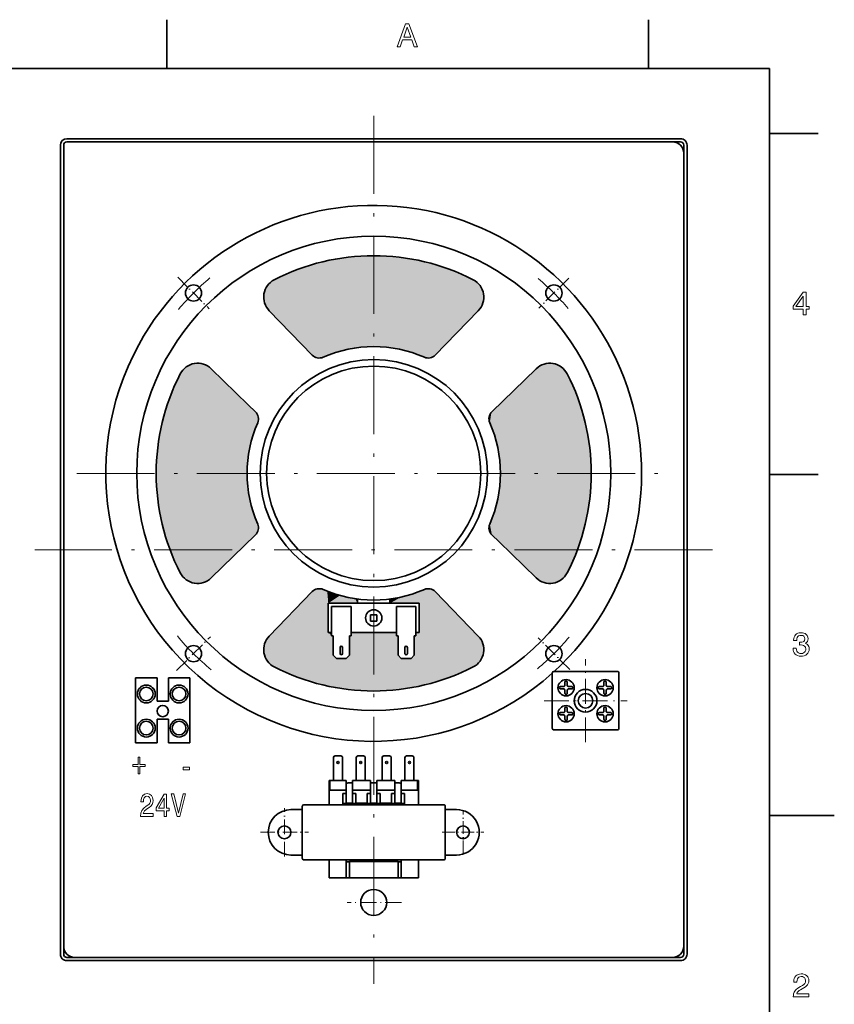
# Model space of a CAD drawing. Extents: x 0 to 354, y 0 to 250.
# Tile 9 of 9: x 229 to 354, y 96 to 248. Entities that reach past the tile are written whole.
import ezdxf

# ---------------------------------------------------------------- set-up
doc = ezdxf.new("R2010")
doc.units = 0
doc.linetypes.add('DASHDOT', pattern=[18.5, 12, -3, 0.5, -3])

msp = doc.modelspace()

# ---------------------------------------------------------------- linework, layer by layer
at = {"color": 7, "lineweight": 35, "ltscale": 0.1875}
for p, q in [((251.199997, 240), (251.199997, 247.5)), ((325.399994, 240), (325.399994, 247.5)), ((344, 230), (351.5, 230)), ((344, 177.5), (351.5, 177.5)), ((286.816376, 117.928024), (279.316376, 117.928024)), ((286.816376, 115.428024), (279.316376, 115.428024))]:
    msp.add_line(p, q, dxfattribs=at)
at = {"color": 7, "lineweight": 35}
for p, q in [((344, 240), (10, 240)), ((344, 10), (344, 240)), ((330.316345, 229.178024), (235.81636, 229.178024)), ((234.81636, 103.678024), (234.81636, 228.178024)), ((235.31636, 228.178024), (235.31636, 103.678024)), ((235.81636, 228.678024), (330.316376, 228.678024)), ((330.816376, 103.678024), (330.816376, 228.178024)), ((331.316376, 228.178024), (331.316376, 103.678024)), ((293.109253, 126.678024), (273.023468, 126.678024)), ((293.109253, 118.178024), (273.023468, 118.178024)), ((235.81636, 103.178024), (330.316376, 103.178024)), ((235.81636, 102.678024), (330.316376, 102.678024))]:
    msp.add_line(p, q, dxfattribs=at)
at = {"color": 7, "linetype": 'DASHDOT', "lineweight": 13}
for p, q in [((283.066345, 232.7229), (283.066376, 99.133148)), ((237.3246, 177.678024), (328.808136, 177.678024)), ((335.242493, 165.928024), (230.890228, 165.928024))]:
    msp.add_line(p, q, dxfattribs=at)
at = {"color": 7, "linetype": 'DASHDOT', "lineweight": 13, "ltscale": 0.171468}
msp.add_line((252.887497, 207.856903), (257.737335, 203.007034), dxfattribs=at)
at = {"color": 7, "linetype": 'DASHDOT', "lineweight": 13, "ltscale": 0.163421}
msp.add_line((313.131439, 207.743088), (308.509186, 203.12085), dxfattribs=at)
at = {"color": 7, "lineweight": 35, "ltscale": 0.237962}
for p, q in [((273.594604, 195.881973), (266.964478, 202.711517)), ((264.862427, 168.206253), (258.032867, 161.576141))]:
    msp.add_line(p, q, dxfattribs=at)
at = {"color": 7, "lineweight": 35, "ltscale": 0.237961}
for p, q in [((292.538147, 195.881973), (299.168243, 202.711517)), ((301.270325, 187.149796), (308.099854, 193.779907)), ((273.594604, 159.474075), (266.964478, 152.644547)), ((292.538147, 159.474075), (299.168243, 152.644547))]:
    msp.add_line(p, q, dxfattribs=at)
at = {"color": 7, "lineweight": 35, "ltscale": 0.19913}
for p, q in [((263.747955, 188.231735), (258.032867, 193.779907)), ((302.384796, 167.124329), (308.099854, 161.576141))]:
    msp.add_line(p, q, dxfattribs=at)
at = {"color": 7, "lineweight": 35, "ltscale": 0.038832}
msp.add_line((264.862427, 187.149796), (263.747955, 188.231735), dxfattribs=at)
at = {"color": 7, "lineweight": 35, "ltscale": 0.038831}
msp.add_line((301.270325, 168.206253), (302.384796, 167.124329), dxfattribs=at)
at = {"color": 7, "lineweight": 35, "ltscale": 0.35}
msp.add_line((290.066376, 157.678024), (276.066376, 157.678024), dxfattribs=at)
at = {"color": 7, "lineweight": 35, "ltscale": 0.1125}
for p, q in [((276.066376, 153.178024), (276.066376, 157.678024)), ((290.066376, 157.678024), (290.066376, 153.178024)), ((276.566376, 157.178024), (276.566376, 152.678024)), ((279.566376, 152.678024), (279.566376, 157.178024)), ((286.566376, 152.678024), (286.566376, 157.178024)), ((289.566376, 157.178024), (289.566376, 152.678024))]:
    msp.add_line(p, q, dxfattribs=at)
at = {"color": 7, "lineweight": 35, "ltscale": 0.016523}
for p, q in [((280.566376, 157.678024), (280.566376, 158.338943)), ((285.566376, 158.338943), (285.566376, 157.678024))]:
    msp.add_line(p, q, dxfattribs=at)
at = {"color": 7, "lineweight": 35, "ltscale": 0.075}
for p, q in [((276.566376, 157.178024), (279.566376, 157.178024)), ((289.566376, 157.178024), (286.566376, 157.178024)), ((276.816376, 152.678024), (276.816376, 149.678024)), ((279.316376, 149.678024), (279.316376, 152.678024)), ((286.816376, 149.678024), (286.816376, 152.678024)), ((289.316376, 152.678024), (289.316376, 149.678024))]:
    msp.add_line(p, q, dxfattribs=at)
at = {"color": 7, "lineweight": 35, "ltscale": 0.025}
for p, q in [((283.566376, 155.928024), (282.566376, 155.928024)), ((282.566376, 154.928024), (282.566376, 155.928024)), ((282.566376, 154.928024), (283.566376, 154.928024)), ((283.566376, 155.928024), (283.566376, 154.928024)), ((282.566376, 130.056961), (283.566376, 130.056961)), ((279.816376, 126.928024), (278.816376, 126.928024)), ((283.566376, 126.928024), (282.566376, 126.928024)), ((287.316376, 126.928024), (286.316376, 126.928024))]:
    msp.add_line(p, q, dxfattribs=at)
at = {"color": 7, "lineweight": 35, "ltscale": 0.0125}
for p, q in [((276.066376, 153.178024), (276.566376, 153.178024)), ((289.566376, 153.178024), (290.066376, 153.178024)), ((278.816376, 128.928024), (278.816376, 128.428024)), ((279.816376, 128.928024), (279.816376, 128.428024)), ((282.566376, 128.928024), (282.566376, 128.428024)), ((283.566376, 128.928024), (283.566376, 128.428024)), ((286.316376, 128.928024), (286.316376, 128.428024)), ((287.316376, 128.928024), (287.316376, 128.428024)), ((278.316376, 128.428024), (278.816376, 128.428024)), ((279.816376, 128.428024), (280.316376, 128.428024)), ((282.066376, 128.428024), (282.566376, 128.428024)), ((283.566376, 128.428024), (284.066376, 128.428024)), ((285.816376, 128.428024), (286.316376, 128.428024)), ((287.316376, 128.428024), (287.816376, 128.428024)), ((278.816376, 117.89782), (279.316376, 117.89782)), ((286.816376, 117.89782), (287.316376, 117.89782)), ((278.816376, 115.428024), (279.316376, 115.428024)), ((286.816376, 115.428024), (287.316376, 115.428024))]:
    msp.add_line(p, q, dxfattribs=at)
at = {"color": 7, "lineweight": 35, "ltscale": 0.175}
msp.add_line((279.566376, 153.178024), (286.566376, 153.178024), dxfattribs=at)
at = {"color": 7, "linetype": 'DASHDOT', "lineweight": 13, "ltscale": 0.184632}
msp.add_line((252.701324, 147.313004), (257.923523, 152.535172), dxfattribs=at)
at = {"color": 7, "lineweight": 35, "ltscale": 0.00625}
for p, q in [((276.816376, 152.678024), (276.566376, 152.678024)), ((279.316376, 152.678024), (279.566376, 152.678024)), ((286.816376, 152.678024), (286.566376, 152.678024)), ((289.316376, 152.678024), (289.566376, 152.678024)), ((271.816376, 125.928024), (272.066376, 125.928024)), ((294.066376, 125.928024), (294.316376, 125.928024)), ((272.066376, 118.928024), (271.816376, 118.928024)), ((294.316376, 118.928024), (294.066376, 118.928024))]:
    msp.add_line(p, q, dxfattribs=at)
at = {"color": 7, "linetype": 'DASHDOT', "lineweight": 13, "ltscale": 0.172321}
msp.add_line((313.257294, 147.487106), (308.383331, 152.361069), dxfattribs=at)
at = {"color": 7, "lineweight": 35, "ltscale": 0.023697}
for p, q in [((277.887909, 149.933426), (277.887909, 150.881317)), ((278.260315, 150.881317), (278.260315, 149.933426)), ((287.872406, 150.881317), (287.872406, 149.933426)), ((288.244812, 149.933426), (288.244812, 150.881317))]:
    msp.add_line(p, q, dxfattribs=at)
at = {"color": 7, "lineweight": 35, "ltscale": 0.017678}
for p, q in [((277.316376, 149.178024), (276.816376, 149.678024)), ((278.816376, 149.178024), (279.316376, 149.678024)), ((287.316376, 149.178024), (286.816376, 149.678024)), ((288.816376, 149.178024), (289.316376, 149.678024))]:
    msp.add_line(p, q, dxfattribs=at)
at = {"color": 7, "lineweight": 35, "ltscale": 0.0375}
for p, q in [((278.816376, 149.178024), (277.316376, 149.178024)), ((287.316376, 149.178024), (288.816376, 149.178024)), ((276.316376, 130.428024), (276.316376, 128.928024)), ((278.816376, 128.928024), (278.816376, 130.428024)), ((279.816376, 130.428024), (279.816376, 128.928024)), ((282.566376, 130.428024), (282.566376, 128.928024)), ((283.566376, 130.428024), (283.566376, 128.928024)), ((286.316376, 130.428024), (286.316376, 128.928024)), ((287.316376, 128.928024), (287.316376, 130.428024)), ((289.816376, 128.928024), (289.816376, 130.428024)), ((278.816376, 128.428024), (278.816376, 126.928024)), ((279.816376, 128.428024), (279.816376, 126.928024)), ((280.316376, 128.428024), (280.316376, 126.928024)), ((282.066376, 128.428024), (282.066376, 126.928024)), ((282.566376, 128.428024), (282.566376, 126.928024)), ((283.566376, 128.428024), (283.566376, 126.928024)), ((284.066376, 128.428024), (284.066376, 126.928024)), ((285.816376, 128.428024), (285.816376, 126.928024)), ((286.316376, 128.428024), (286.316376, 126.928024)), ((287.316376, 128.428024), (287.316376, 126.928024)), ((271.816376, 125.928024), (270.316376, 125.928024)), ((294.316376, 125.928024), (295.816376, 125.928024)), ((270.316376, 118.928024), (271.816376, 118.928024)), ((295.816376, 118.928024), (294.316376, 118.928024))]:
    msp.add_line(p, q, dxfattribs=at)
at = {"color": 7, "linetype": 'DASHDOT', "lineweight": 13, "ltscale": 0.319646}
for p, q in [((315.691376, 136.28511), (315.691376, 149.070953)), ((309.298431, 142.678024), (322.08429, 142.678024))]:
    msp.add_line(p, q, dxfattribs=at)
at = {"color": 7, "lineweight": 35, "ltscale": 0.24375}
for p, q in [((310.816376, 147.178024), (320.566376, 147.178024)), ((310.816376, 138.178024), (320.566376, 138.178024))]:
    msp.add_line(p, q, dxfattribs=at)
at = {"color": 7, "lineweight": 35, "ltscale": 0.0825}
for p, q in [((246.393539, 146.220123), (249.693542, 146.220123)), ((251.443542, 146.220123), (254.743546, 146.220123)), ((249.693542, 136.220123), (246.393539, 136.220123)), ((254.743546, 136.220123), (251.443542, 136.220123))]:
    msp.add_line(p, q, dxfattribs=at)
at = {"color": 7, "lineweight": 35, "ltscale": 0.25}
for p, q in [((246.393539, 146.220123), (246.393539, 136.220123)), ((254.743546, 136.220123), (254.743546, 146.220123)), ((344, 125), (354, 125))]:
    msp.add_line(p, q, dxfattribs=at)
at = {"color": 7, "lineweight": 35, "ltscale": 0.090625}
for p, q in [((249.693542, 146.220123), (249.693542, 142.595123)), ((251.443542, 146.220123), (251.443542, 142.595123)), ((249.693542, 139.845123), (249.693542, 136.220123)), ((251.443542, 139.845123), (251.443542, 136.220123))]:
    msp.add_line(p, q, dxfattribs=at)
at = {"color": 7, "lineweight": 35, "ltscale": 0.2125}
for p, q in [((310.566376, 146.928024), (310.566376, 138.428024)), ((320.816376, 138.428024), (320.816376, 146.928024))]:
    msp.add_line(p, q, dxfattribs=at)
at = {"color": 7, "lineweight": 35, "ltscale": 0.013869}
for p, q in [((312.50882, 144.982635), (312.50882, 145.537415)), ((312.873901, 145.537415), (312.873901, 144.982635)), ((318.50882, 145.537415), (318.50882, 144.982635)), ((318.873901, 144.982635), (318.873901, 145.537415)), ((312.995972, 144.860565), (313.550751, 144.860565)), ((313.550751, 144.495483), (312.995972, 144.495483)), ((318.386749, 144.860565), (317.83197, 144.860565)), ((317.83197, 144.495483), (318.386749, 144.495483)), ((312.50882, 140.373413), (312.50882, 139.818634)), ((312.873901, 139.818634), (312.873901, 140.373413)), ((313.550751, 140.860565), (312.995972, 140.860565)), ((312.995972, 140.495483), (313.550751, 140.495483)), ((317.83197, 140.860565), (318.386749, 140.860565)), ((318.386749, 140.495483), (317.83197, 140.495483)), ((318.50882, 139.818634), (318.50882, 140.373413)), ((318.873901, 140.373413), (318.873901, 139.818634))]:
    msp.add_line(p, q, dxfattribs=at)
at = {"color": 7, "lineweight": 35, "ltscale": 0.013482}
for p, q in [((311.847473, 144.860565), (312.386749, 144.860565)), ((312.386749, 144.495483), (311.847473, 144.495483)), ((312.50882, 143.834122), (312.50882, 144.373413)), ((312.873901, 144.373413), (312.873901, 143.834122)), ((318.50882, 144.373413), (318.50882, 143.834122)), ((318.873901, 143.834122), (318.873901, 144.373413)), ((312.50882, 141.521927), (312.50882, 140.982635)), ((312.873901, 140.982635), (312.873901, 141.521927)), ((318.50882, 140.982635), (318.50882, 141.521927)), ((318.873901, 141.521927), (318.873901, 140.982635)), ((312.386749, 140.860565), (311.847473, 140.860565)), ((311.847473, 140.495483), (312.386749, 140.495483))]:
    msp.add_line(p, q, dxfattribs=at)
at = {"color": 7, "lineweight": 35, "ltscale": 0.013483}
for p, q in [((319.535278, 144.860565), (318.995972, 144.860565)), ((318.995972, 144.495483), (319.535278, 144.495483)), ((318.995972, 140.860565), (319.535278, 140.860565)), ((319.535278, 140.495483), (318.995972, 140.495483))]:
    msp.add_line(p, q, dxfattribs=at)
at = {"color": 7, "lineweight": 35, "ltscale": 0.04375}
for p, q in [((249.693542, 142.595123), (251.443542, 142.595123)), ((249.693542, 139.845123), (251.443542, 139.845123)), ((282.066376, 126.928024), (280.316376, 126.928024)), ((285.816376, 126.928024), (284.066376, 126.928024))]:
    msp.add_line(p, q, dxfattribs=at)
at = {"color": 7, "lineweight": 35, "ltscale": 0.0875}
for p, q in [((276.86908, 130.428024), (276.86908, 133.928024)), ((278.269073, 130.428024), (278.269073, 133.928024)), ((280.366364, 130.428024), (280.366364, 133.928024)), ((281.766357, 130.428024), (281.766357, 133.928024)), ((284.366364, 130.428024), (284.366364, 133.928024)), ((285.766357, 130.428024), (285.766357, 133.928024)), ((287.866364, 130.428024), (287.866364, 133.928024)), ((289.266357, 130.428024), (289.266357, 133.928024))]:
    msp.add_line(p, q, dxfattribs=at)
at = {"color": 7, "lineweight": 35, "ltscale": 0.0225}
for p, q in [((278.019073, 134.178024), (277.11908, 134.178024)), ((280.616364, 134.178024), (281.516357, 134.178024)), ((285.516357, 134.178024), (284.616364, 134.178024)), ((288.116364, 134.178024), (289.016357, 134.178024))]:
    msp.add_line(p, q, dxfattribs=at)
at = {"color": 7, "lineweight": 35, "ltscale": 0.003125}
for p, q in [((276.191376, 130.428024), (276.316376, 130.428024)), ((289.816376, 130.428024), (289.941376, 130.428024))]:
    msp.add_line(p, q, dxfattribs=at)
at = {"color": 7, "lineweight": 35, "ltscale": 0.09375}
for p, q in [((276.191376, 130.428024), (276.191376, 126.678024)), ((289.941376, 126.678024), (289.941376, 130.428024))]:
    msp.add_line(p, q, dxfattribs=at)
at = {"color": 7, "lineweight": 35, "ltscale": 0.0625}
for p, q in [((276.316376, 130.428024), (278.816376, 130.428024)), ((287.316376, 130.428024), (289.816376, 130.428024)), ((278.816376, 128.928024), (276.316376, 128.928024)), ((289.816376, 128.928024), (287.316376, 128.928024))]:
    msp.add_line(p, q, dxfattribs=at)
at = {"color": 7, "lineweight": 35, "ltscale": 0.06875}
for p, q in [((279.816376, 130.428024), (282.566376, 130.428024)), ((283.566376, 130.428024), (286.316376, 130.428024)), ((282.566376, 128.928024), (279.816376, 128.928024)), ((286.316376, 128.928024), (283.566376, 128.928024)), ((276.191376, 118.178024), (276.191376, 115.428024)), ((289.941376, 115.428024), (289.941376, 118.178024))]:
    msp.add_line(p, q, dxfattribs=at)
at = {"color": 7, "lineweight": 35, "ltscale": 0.009375}
for p, q in [((279.441376, 130.056961), (279.816376, 130.056961)), ((286.316376, 130.056961), (286.691376, 130.056961))]:
    msp.add_line(p, q, dxfattribs=at)
at = {"color": 7, "lineweight": 35, "ltscale": 0.03875}
for p, q in [((278.316376, 128.428024), (278.316376, 126.878021)), ((287.816376, 126.878021), (287.816376, 128.428024))]:
    msp.add_line(p, q, dxfattribs=at)
at = {"color": 7, "linetype": 'DASHDOT', "lineweight": 13, "ltscale": 0.185296}
for p, q in [((269.316376, 118.722107), (269.316376, 126.133942)), ((265.610443, 122.428024), (273.022278, 122.428024))]:
    msp.add_line(p, q, dxfattribs=at)
at = {"color": 7, "lineweight": 35, "ltscale": 0.2}
for p, q in [((272.066376, 118.428024), (272.066376, 126.428024)), ((294.066376, 126.428024), (294.066376, 118.428024))]:
    msp.add_line(p, q, dxfattribs=at)
at = {"color": 7, "lineweight": 35, "ltscale": 0.006035}
for p, q in [((272.316376, 126.678024), (272.55777, 126.678024)), ((272.316376, 118.178024), (272.55777, 118.178024))]:
    msp.add_line(p, q, dxfattribs=at)
at = {"color": 7, "lineweight": 35, "ltscale": 0.043965}
msp.add_line((272.55777, 126.678024), (274.316376, 126.678024), dxfattribs=at)
at = {"color": 7, "lineweight": 35, "ltscale": 0.010607}
for p, q in [((272.55777, 126.678024), (272.982056, 126.678024)), ((293.150665, 126.678024), (293.574951, 126.678024)), ((272.982056, 118.178024), (272.55777, 118.178024)), ((293.574951, 118.178024), (293.150665, 118.178024))]:
    msp.add_line(p, q, dxfattribs=at)
at = {"color": 7, "lineweight": 35, "ltscale": 0.001035}
for p, q in [((272.982056, 126.678024), (273.023468, 126.678024)), ((293.109253, 126.678024), (293.150665, 126.678024)), ((272.982056, 118.178024), (273.023468, 118.178024)), ((293.109253, 118.178024), (293.150665, 118.178024))]:
    msp.add_line(p, q, dxfattribs=at)
at = {"color": 7, "lineweight": 35, "ltscale": 0.2375}
msp.add_line((278.316376, 126.878021), (287.816376, 126.878021), dxfattribs=at)
at = {"color": 7, "lineweight": 35, "ltscale": 0.005}
for p, q in [((278.316376, 126.878021), (278.316376, 126.678024)), ((287.816376, 126.678024), (287.816376, 126.878021))]:
    msp.add_line(p, q, dxfattribs=at)
at = {"color": 7, "lineweight": 35, "ltscale": 0.043964}
msp.add_line((293.574951, 126.678024), (291.816376, 126.678024), dxfattribs=at)
at = {"color": 7, "lineweight": 35, "ltscale": 0.006036}
for p, q in [((293.574951, 126.678024), (293.816376, 126.678024)), ((293.574951, 118.178024), (293.816376, 118.178024))]:
    msp.add_line(p, q, dxfattribs=at)
at = {"color": 7, "linetype": 'DASHDOT', "lineweight": 13, "ltscale": 0.159518}
for p, q in [((296.816376, 119.237656), (296.816376, 125.618393)), ((293.626007, 122.428024), (300.006744, 122.428024))]:
    msp.add_line(p, q, dxfattribs=at)
at = {"color": 7, "lineweight": 35, "ltscale": 0.007005}
for p, q in [((278.816376, 117.89782), (278.816376, 118.178024)), ((287.316376, 118.178024), (287.316376, 117.89782))]:
    msp.add_line(p, q, dxfattribs=at)
at = {"color": 7, "lineweight": 35, "ltscale": 0.061745}
for p, q in [((278.816376, 115.428024), (278.816376, 117.89782)), ((279.316376, 117.89782), (279.316376, 115.428024)), ((286.816376, 115.428024), (286.816376, 117.89782)), ((287.316376, 117.89782), (287.316376, 115.428024))]:
    msp.add_line(p, q, dxfattribs=at)
at = {"color": 7, "lineweight": 35, "ltscale": 0.000755}
for p, q in [((279.316376, 117.928024), (279.316376, 117.89782)), ((286.816376, 117.89782), (286.816376, 117.928024))]:
    msp.add_line(p, q, dxfattribs=at)
at = {"color": 7, "lineweight": 35, "ltscale": 0.065625}
for p, q in [((278.816376, 115.428024), (276.191376, 115.428024)), ((289.941376, 115.428024), (287.316376, 115.428024))]:
    msp.add_line(p, q, dxfattribs=at)
at = {"color": 7, "linetype": 'DASHDOT', "lineweight": 13, "ltscale": 0.209892}
msp.add_line((287.364044, 111.639389), (278.968353, 111.639389), dxfattribs=at)
at = {"color": 7, "lineweight": 13}
for points in [[(286.688141, 243.342102), (287.964966, 246.842102), (288.485687, 246.842102), (289.782349, 243.342102), (289.303619, 243.342102), (288.929535, 244.407318), (287.515594, 244.407318), (287.142273, 243.342102)], [(287.67807, 244.81311), (288.772614, 244.81311), (288.224152, 246.34436)], [(349.214233, 202.092102), (349.214233, 202.954422), (347.641785, 202.954422), (347.641785, 203.402222), (349.203949, 205.541382), (349.670776, 205.541382), (349.670776, 203.360214), (350.127289, 203.360214), (350.127289, 202.954422), (349.670776, 202.954422), (349.670776, 202.092102)], [(348.074524, 203.360214), (349.214233, 203.360214), (349.214233, 204.947739)], [(347.641785, 150.758774), (348.149017, 150.758774), (348.174438, 150.520294), (348.24115, 150.320557), (348.349152, 150.159576), (348.494934, 150.04158), (348.674988, 149.970779), (348.889282, 149.947174), (349.099884, 149.967789), (349.278351, 150.029602), (349.424683, 150.132629), (349.533203, 150.271683), (349.598328, 150.441559), (349.620026, 150.642258), (349.571381, 150.90451), (349.425446, 151.101563), (349.278168, 151.192917), (349.095764, 151.247742), (348.878204, 151.266022), (348.775146, 151.263641), (348.63327, 151.2565), (348.63327, 151.675781), (348.733551, 151.673004), (348.82193, 151.671814), (349.022247, 151.686295), (349.184753, 151.729752), (349.309357, 151.802185), (349.428223, 151.966949), (349.467865, 152.200455), (349.429413, 152.429504), (349.314117, 152.598328), (349.126648, 152.702362), (348.871857, 152.73703), (348.672638, 152.715546), (348.508331, 152.651077), (348.378876, 152.54364), (348.285522, 152.394638), (348.229523, 152.205475), (348.210846, 151.976166), (347.73053, 151.976166), (347.73053, 152.011032), (347.749329, 152.256653), (347.805725, 152.475983), (347.899719, 152.668991), (348.031311, 152.835709), (348.194763, 152.970078), (348.384308, 153.06604), (348.599976, 153.123627), (348.841736, 153.142822), (349.096405, 153.127563), (349.32074, 153.081802), (349.514709, 153.005508), (349.678284, 152.898712), (349.843201, 152.714478), (349.942139, 152.487274), (349.975098, 152.217102), (349.946289, 151.985764), (349.859802, 151.791092), (349.717041, 151.635849), (349.519379, 151.522812), (349.702545, 151.440735), (349.853668, 151.332947), (349.972717, 151.199432), (350.058594, 151.041809), (350.110107, 150.861633), (350.127289, 150.658905), (350.105408, 150.418564), (350.039795, 150.203171), (349.93045, 150.012756), (349.777374, 149.847305), (349.588013, 149.71347), (349.369873, 149.617859), (349.122955, 149.560501), (348.84729, 149.541382), (348.586151, 149.561508), (348.352814, 149.621918), (348.147278, 149.72261), (347.969513, 149.863556), (347.826111, 150.038055), (347.723694, 150.239334), (347.662262, 150.467422), (347.641785, 150.722305)], [(246.781937, 133.981354), (246.781937, 132.886978), (245.983093, 132.886978), (245.983093, 132.538986), (246.781937, 132.538986), (246.781937, 131.444611), (247.064362, 131.444611), (247.064362, 132.538986), (247.859177, 132.538986), (247.859177, 132.886978), (247.064362, 132.886978), (247.064362, 133.981354)], [(253.72142, 132.069962), (254.697784, 132.069962), (254.697784, 132.468384), (253.72142, 132.468384)], [(247.153107, 124.868233), (249.077606, 124.868233), (249.077606, 125.301949), (247.556564, 125.301949), (247.641296, 125.538979), (247.786545, 125.735664), (248.234375, 126.093735), (248.472427, 126.245033), (248.738708, 126.461891), (248.928329, 126.71405), (249.037262, 127.011604), (249.077606, 127.349503), (249.009018, 127.773132), (248.819397, 128.105988), (248.5289, 128.317795), (248.153687, 128.393448), (247.766373, 128.307709), (247.471848, 128.070679), (247.282227, 127.692444), (247.217667, 127.193161), (247.217667, 127.122559), (247.584808, 127.122559), (247.584808, 127.162903), (247.621124, 127.505844), (247.730057, 127.758003), (247.903549, 127.919388), (248.133514, 127.974861), (248.367523, 127.924431), (248.541016, 127.798347), (248.653976, 127.601662), (248.694321, 127.354546), (248.666077, 127.122559), (248.589417, 126.925873), (248.460312, 126.754402), (248.282791, 126.603104), (248.044754, 126.441719), (247.649368, 126.129036), (247.370987, 125.796188), (247.205566, 125.392731), (247.153107, 124.883362)], [(250.788269, 124.868233), (251.151382, 124.868233), (251.151382, 125.735664), (251.550812, 125.735664), (251.550812, 126.139122), (251.151382, 126.139122), (251.151382, 128.292587), (250.784241, 128.292587), (249.557724, 126.179474), (249.557724, 125.735664), (250.788269, 125.735664)], [(249.896622, 126.139122), (250.788269, 127.707573), (250.788269, 126.139122)], [(253.697205, 128.373276), (252.995193, 125.392731), (252.272995, 128.373276), (251.889709, 128.373276), (252.793457, 124.868233), (253.196915, 124.868233), (254.08049, 128.373276)], [(347.677429, 97.092102), (347.677429, 97.107956), (347.692596, 97.361382), (347.738068, 97.59301), (347.813873, 97.802841), (347.919983, 97.990883), (348.032654, 98.132339), (348.176636, 98.273285), (348.351959, 98.413734), (348.558594, 98.553673), (348.796539, 98.6931), (349.079498, 98.855576), (349.300232, 99.011116), (349.452026, 99.184494), (349.539978, 99.382439), (349.569305, 99.611687), (349.523926, 99.865211), (349.387817, 100.064644), (349.253174, 100.160416), (349.091217, 100.217873), (348.901978, 100.23703), (348.714386, 100.212723), (348.555359, 100.139809), (348.424835, 100.01828), (348.327972, 99.854218), (348.269836, 99.653694), (348.250458, 99.416718), (348.250458, 99.37471), (347.743225, 99.37471), (347.743225, 99.446838), (347.763, 99.708313), (347.822296, 99.941101), (347.921112, 100.145218), (348.059448, 100.320648), (348.231659, 100.461601), (348.431976, 100.562279), (348.660431, 100.622688), (348.917023, 100.64283), (349.164154, 100.624847), (349.386414, 100.5709), (349.583832, 100.480995), (349.756348, 100.355125), (349.896454, 100.200027), (349.996521, 100.022438), (350.056549, 99.822365), (350.076569, 99.5998), (350.055389, 99.36837), (349.991852, 99.157021), (349.885956, 98.965744), (349.736633, 98.79261), (349.542847, 98.635681), (349.304596, 98.494957), (349.023224, 98.344368), (348.779602, 98.202232), (348.586609, 98.069611), (348.444244, 97.946495), (348.298523, 97.758263), (348.212433, 97.548622), (350.076569, 97.548622), (350.076569, 97.092102)]]:
    msp.add_lwpolyline(points, close=True, dxfattribs=at)
at = {"color": 7, "lineweight": 35}
for centre, radius in [((283.066376, 177.678024), 36.5), ((255.312424, 205.431961), 1.25), ((310.820313, 205.431961), 1.25), ((283.066376, 177.678024), 17.5), ((283.066376, 177.678024), 16.5), ((283.066376, 155.428024), 1.25), ((255.312424, 149.924088), 1.25), ((310.820313, 149.924088), 1.25), ((312.691376, 144.678024), 1.25), ((318.691376, 144.678024), 1.25), ((248.043533, 143.720123), 1.375), ((248.043533, 143.720123), 1.05), ((253.093536, 143.720123), 1.375), ((253.093536, 143.720123), 1.05), ((315.691376, 142.678024), 1.75), ((315.691376, 142.678024), 1.125), ((250.568542, 141.095123), 0.875), ((312.691376, 140.678024), 1.25), ((318.691376, 140.678024), 1.25), ((248.043533, 138.470123), 1.375), ((248.043533, 138.470123), 1.05), ((253.093536, 138.470123), 1.375), ((253.093536, 138.470123), 1.05), ((277.568848, 133.178024), 0.163038), ((281.066376, 133.178024), 0.163038), ((285.066376, 133.178024), 0.163038), ((288.566376, 133.178024), 0.163038), ((269.316376, 122.428024), 1), ((296.816376, 122.428024), 1), ((283.062927, 111.639389), 2)]:
    msp.add_circle(centre, radius, dxfattribs=at)
for centre, radius, start, end in [((235.81636, 228.178024), 1, 90.000003, 179.999995), ((330.316376, 228.178024), 1, 0, 90.000003), ((235.81636, 228.178024), 0.5, 90.000003, 179.999995), ((329.109253, 226.970917), 1.707107, 0, 89.679332), ((330.316376, 228.178024), 0.5, 0, 90.000003), ((283.066376, 177.678024), 41.25, 312.320181, 151.352115), ((283.066376, 177.678024), 33.5, 62.783352, 117.216647), ((269.117004, 204.801178), 3, 117.216647, 224.151116), ((297.015717, 204.801178), 3, 315.848879, 62.783352), ((283.066376, 177.678024), 41.25, 151.352115, 311.810386), ((283.066376, 177.678024), 19.5, 66.435181, 113.564818), ((274.670837, 196.926804), 1.5, 224.151116, 293.564819), ((291.461884, 196.926804), 1.5, 246.435182, 315.848879), ((255.943207, 191.627396), 3, 45.848881, 152.783354), ((310.189514, 191.627396), 3, 27.216646, 134.151117), ((283.066376, 177.678024), 33.5, 152.783354, 207.216646), ((283.066376, 177.678024), 33.5, 332.783352, 27.216646), ((263.817596, 186.073532), 1.5, 336.43518, 45.848881), ((302.315155, 186.073532), 1.5, 134.151117, 203.564817), ((283.066376, 177.678024), 19.5, 156.435183, 203.564817), ((283.066376, 177.678024), 19.5, 336.43518, 23.56482), ((263.817596, 169.282516), 1.5, 314.151119, 23.56482), ((302.315155, 169.282516), 1.5, 156.435183, 225.848883), ((255.943207, 163.728668), 3, 207.216646, 314.151119), ((310.189514, 163.728668), 3, 225.848883, 332.783354), ((274.670837, 158.429245), 1.5, 66.435181, 135.848884), ((283.066376, 177.678024), 19.5, 246.435182, 293.564819), ((291.461884, 158.429245), 1.5, 44.151121, 113.564818), ((269.117004, 150.554886), 3, 135.848884, 242.783353), ((297.015717, 150.554886), 3, 297.216648, 44.151121), ((278.074097, 150.881317), 0.186197, 0, 179.999995), ((288.058624, 150.881317), 0.186197, 0, 179.999995), ((278.074097, 149.933426), 0.186197, 179.999995, 0), ((288.058624, 149.933426), 0.186197, 179.999995, 0), ((283.066376, 177.678024), 33.5, 242.783353, 297.216648), ((310.816376, 146.928024), 0.25, 90.000003, 179.999995), ((320.566376, 146.928024), 0.25, 0, 90.000003), ((312.691376, 145.537415), 0.182544, 0, 179.999995), ((318.691376, 145.537415), 0.182544, 0, 179.999995), ((311.847473, 144.678024), 0.182544, 90.000003, 269.999997), ((312.691376, 144.678024), 0.355117, 120.933185, 149.066816), ((312.691376, 144.678024), 0.355117, 210.933184, 239.066815), ((312.691376, 144.678024), 0.355117, 30.933186, 59.066813), ((312.691376, 144.678024), 0.355117, 300.933187, 329.066814), ((313.550751, 144.678024), 0.182544, 269.999997, 90.000003), ((317.83197, 144.678024), 0.182544, 90.000003, 269.999997), ((318.691376, 144.678024), 0.355117, 120.933185, 149.066816), ((318.691376, 144.678024), 0.355117, 210.933184, 239.066815), ((318.691376, 144.678024), 0.355117, 30.933186, 59.066813), ((318.691376, 144.678024), 0.355117, 300.933187, 329.066814), ((319.535278, 144.678024), 0.182544, 269.999997, 90.000003), ((312.691376, 143.834122), 0.182544, 179.999995, 0), ((318.691376, 143.834122), 0.182544, 179.999995, 0), ((312.691376, 140.678024), 0.355117, 120.933185, 149.066816), ((312.691376, 141.521927), 0.182544, 0, 179.999995), ((312.691376, 140.678024), 0.355117, 30.933186, 59.066813), ((318.691376, 140.678024), 0.355117, 120.933185, 149.066816), ((318.691376, 141.521927), 0.182544, 0, 179.999995), ((318.691376, 140.678024), 0.355117, 30.933186, 59.066813), ((311.847473, 140.678024), 0.182544, 90.000003, 269.999997), ((312.691376, 140.678024), 0.355117, 210.933184, 239.066815), ((312.691376, 139.818634), 0.182544, 179.999995, 0), ((312.691376, 140.678024), 0.355117, 300.933187, 329.066814), ((313.550751, 140.678024), 0.182544, 269.999997, 90.000003), ((317.83197, 140.678024), 0.182544, 90.000003, 269.999997), ((318.691376, 140.678024), 0.355117, 210.933184, 239.066815), ((318.691376, 139.818634), 0.182544, 179.999995, 0), ((318.691376, 140.678024), 0.355117, 300.933187, 329.066814), ((319.535278, 140.678024), 0.182544, 269.999997, 90.000003), ((310.816376, 138.428024), 0.25, 179.999995, 269.999997), ((320.566376, 138.428024), 0.25, 269.999997, 0), ((277.11908, 133.928024), 0.25, 90.000003, 179.999995), ((278.019073, 133.928024), 0.25, 0, 90.000003), ((280.616364, 133.928024), 0.25, 90.000003, 179.999995), ((281.516357, 133.928024), 0.25, 0, 90.000003), ((284.616364, 133.928024), 0.25, 90.000003, 179.999995), ((285.516357, 133.928024), 0.25, 0, 90.000003), ((288.116364, 133.928024), 0.25, 90.000003, 179.999995), ((289.016357, 133.928024), 0.25, 0, 90.000003), ((279.441376, 127.056953), 3, 90.000003, 102.024701), ((286.691376, 127.056953), 3, 77.975304, 90.000003), ((270.316376, 122.428024), 3.5, 90.000003, 269.999997), ((272.316376, 126.428024), 0.25, 90.000003, 179.999995), ((293.816376, 126.428024), 0.25, 0, 90.000003), ((295.816376, 122.428024), 3.5, 269.999997, 90.000003), ((272.316376, 118.428024), 0.25, 179.999995, 269.999997), ((293.816376, 118.428024), 0.25, 269.999997, 0), ((237.023468, 104.885132), 1.707107, 180.318009, 269.999997), ((329.109253, 104.885132), 1.707107, 269.999997, 0), ((235.81636, 103.678024), 1, 179.999995, 269.999997), ((235.81636, 103.678024), 0.5, 179.999995, 269.999997), ((330.316376, 103.678024), 1, 269.999997, 0), ((330.316376, 103.678024), 0.5, 269.999997, 0)]:
    msp.add_arc(centre, radius, start, end, dxfattribs=at)
at = {"color": 7, "linetype": 'DASHDOT', "lineweight": 13}
for start, end in [(129.993922, 140.006078), (40.228865, 49.771141), (219.609614, 230.390385), (309.969059, 320.030939)]:
    msp.add_arc((283.066376, 177.678024), 39.25, start, end, dxfattribs=at)
at = {"color": 252, "lineweight": 5}
for points in [[(276.110931, 210.448013), (277.146271, 196.25766), (277.720062, 210.748657), (278.108856, 196.537323)], [(277.720062, 210.748657), (279.084564, 196.767166), (279.341919, 210.970337), (280.07077, 196.946564)], [(277.720062, 210.748657), (278.108856, 196.537323), (279.084564, 196.767166)], [(279.341919, 210.970337), (280.07077, 196.946564), (280.972687, 211.112534), (281.06488, 197.075043)], [(282.608429, 211.174896), (280.972687, 211.112534), (283.066376, 197.178024), (282.064301, 197.152267)], [(280.972687, 211.112534), (281.06488, 197.075043), (282.064301, 197.152267)], [(282.608429, 211.174896), (283.066376, 197.178024), (284.2453, 211.157272), (284.06842, 197.152267)], [(285.067841, 197.075043), (284.2453, 211.157272), (284.06842, 197.152267)], [(285.067841, 197.075043), (286.061951, 196.946564), (284.2453, 211.157272), (285.879333, 211.059708)], [(287.048187, 196.767166), (288.023865, 196.537323), (285.879333, 211.059708), (287.506653, 210.882446)], [(287.048187, 196.767166), (285.879333, 211.059708), (286.061951, 196.946564)], [(289.933411, 195.928879), (289.123383, 210.6259), (288.98645, 196.25766), (287.506653, 210.882446)], [(288.98645, 196.25766), (287.506653, 210.882446), (288.023865, 196.537323)], [(266.964478, 202.711517), (273.594604, 195.881973), (271.398438, 209.080414), (272.94635, 209.612885)], [(272.94635, 209.612885), (274.380981, 195.455078), (274.518463, 210.069122), (274.493134, 195.437363)], [(272.94635, 209.612885), (273.594604, 195.881973), (273.764526, 195.731567), (273.676727, 195.803558)], [(272.94635, 209.612885), (273.764526, 195.731567), (273.955231, 195.608521), (273.857544, 195.666428)], [(272.94635, 209.612885), (273.955231, 195.608521), (274.162292, 195.51564), (274.056976, 195.558167)], [(272.94635, 209.612885), (274.162292, 195.51564), (274.380981, 195.455078), (274.270477, 195.481216)], [(274.518463, 210.069122), (274.493134, 195.437363), (274.719879, 195.427597), (274.606323, 195.428192)], [(274.518463, 210.069122), (275.164795, 195.510468), (276.110931, 210.448013), (275.270538, 195.551895)], [(274.518463, 210.069122), (274.719879, 195.427597), (274.945496, 195.452164), (274.83316, 195.435608)], [(274.518463, 210.069122), (274.945496, 195.452164), (275.164795, 195.510468), (275.056244, 195.477158)], [(275.270538, 195.551895), (276.199341, 195.928879), (276.110931, 210.448013), (277.146271, 196.25766)], [(290.862183, 195.551895), (290.725616, 210.29068), (289.933411, 195.928879), (289.123383, 210.6259)], [(290.725616, 210.29068), (290.862183, 195.551895), (291.076477, 195.477158), (290.967926, 195.510468)], [(290.725616, 210.29068), (291.076477, 195.477158), (291.299591, 195.435608), (291.187256, 195.452164)], [(290.725616, 210.29068), (291.299591, 195.435608), (291.526398, 195.428192), (291.412842, 195.427597)], [(290.725616, 210.29068), (291.526398, 195.428192), (291.75174, 195.455078), (291.639587, 195.437363)], [(290.725616, 210.29068), (291.75174, 195.455078), (291.970428, 195.51564), (291.862244, 195.481216)], [(290.725616, 210.29068), (291.970428, 195.51564), (292.177521, 195.608521), (292.075745, 195.558167)], [(290.725616, 210.29068), (292.177521, 195.608521), (292.309601, 209.877594), (292.275177, 195.666428)], [(292.309601, 209.877594), (292.275177, 195.666428), (292.456024, 195.803558), (292.368195, 195.731567)], [(292.309601, 209.877594), (292.456024, 195.803558), (293.87149, 209.387634), (292.538147, 195.881973)], [(292.538147, 195.881973), (296.914246, 208.1819), (293.87149, 209.387634), (295.407593, 208.821945)], [(266.964478, 202.711517), (271.398438, 209.080414), (267.744934, 207.469025), (269.878387, 208.472946)], [(292.538147, 195.881973), (298.688965, 207.291214), (296.914246, 208.1819), (298.387787, 207.469025)], [(266.539703, 203.265747), (266.502502, 206.272354), (266.37851, 203.576141), (266.34903, 205.958069)], [(266.735901, 202.976227), (266.691467, 206.566635), (266.539703, 203.265747), (266.502502, 206.272354)], [(266.964478, 202.711517), (266.913422, 206.836929), (266.735901, 202.976227), (266.691467, 206.566635)], [(267.443756, 207.291214), (267.165344, 207.079544), (266.964478, 202.711517), (266.913422, 206.836929)], [(266.964478, 202.711517), (267.744934, 207.469025), (267.443756, 207.291214)], [(292.538147, 195.881973), (299.168243, 202.711517), (298.688965, 207.291214), (298.967407, 207.079544)], [(298.967407, 207.079544), (299.168243, 202.711517), (299.219299, 206.836929), (299.39682, 202.976227)], [(299.219299, 206.836929), (299.39682, 202.976227), (299.441254, 206.566635), (299.593018, 203.265747)], [(299.441254, 206.566635), (299.593018, 203.265747), (299.630249, 206.272354), (299.754211, 203.576141)], [(299.630249, 206.272354), (299.754211, 203.576141), (299.783691, 205.958069), (299.878174, 203.903183)], [(266.169495, 204.242416), (266.156555, 205.286819), (266.124481, 204.589249), (266.120148, 204.93898)], [(266.254547, 203.903183), (266.233215, 205.628067), (266.169495, 204.242416), (266.156555, 205.286819)], [(266.37851, 203.576141), (266.34903, 205.958069), (266.254547, 203.903183), (266.233215, 205.628067)], [(299.783691, 205.958069), (299.878174, 203.903183), (299.899536, 205.628067), (299.963226, 204.242416)], [(299.899536, 205.628067), (299.963226, 204.242416), (299.976166, 205.286819), (300.00824, 204.589249)], [(299.976166, 205.286819), (300.00824, 204.589249), (300.012573, 204.93898)], [(254.472046, 161.114151), (254.17775, 194.052917), (254.17775, 161.303146), (253.907455, 193.830963)], [(254.786316, 160.960709), (254.472046, 194.241898), (254.472046, 161.114151), (254.17775, 194.052917)], [(255.116333, 160.844864), (254.786316, 194.395355), (254.786316, 160.960709), (254.472046, 194.241898)], [(255.457565, 160.768234), (255.116333, 194.511185), (255.116333, 160.844864), (254.786316, 194.395355)], [(255.80542, 160.731827), (255.457565, 194.58783), (255.457565, 160.768234), (255.116333, 194.511185)], [(256.155121, 160.73616), (255.80542, 194.624222), (255.80542, 160.731827), (255.457565, 194.58783)], [(256.501953, 160.781158), (256.155121, 194.619904), (256.155121, 160.73616), (255.80542, 194.624222)], [(256.841217, 160.866211), (256.501953, 194.574905), (256.501953, 160.781158), (256.155121, 194.619904)], [(257.168243, 160.990173), (256.841217, 194.489838), (256.841217, 160.866211), (256.501953, 194.574905)], [(257.478638, 161.151367), (257.168243, 194.365875), (257.168243, 160.990173), (256.841217, 194.489838)], [(257.768158, 161.347565), (257.478638, 194.204697), (257.478638, 161.151367), (257.168243, 194.365875)], [(258.032867, 161.576141), (257.768158, 194.008484), (257.768158, 161.347565), (257.478638, 194.204697)], [(263.566376, 177.678024), (258.032867, 193.779907), (258.032867, 161.576141), (257.768158, 194.008484)], [(308.654083, 161.151367), (308.364563, 194.008484), (308.364563, 161.347565), (308.099854, 193.779907)], [(308.964478, 160.990173), (308.654083, 194.204697), (308.654083, 161.151367), (308.364563, 194.008484)], [(309.291504, 160.866211), (308.964478, 194.365875), (308.964478, 160.990173), (308.654083, 194.204697)], [(309.630768, 160.781158), (309.291504, 194.489838), (309.291504, 160.866211), (308.964478, 194.365875)], [(309.9776, 160.73616), (309.630768, 194.574905), (309.630768, 160.781158), (309.291504, 194.489838)], [(310.327301, 160.731827), (309.9776, 194.619904), (309.9776, 160.73616), (309.630768, 194.574905)], [(310.675171, 160.768234), (310.327301, 194.624222), (310.327301, 160.731827), (309.9776, 194.619904)], [(311.016388, 160.844864), (310.675171, 194.58783), (310.675171, 160.768234), (310.327301, 194.624222)], [(311.346405, 160.960709), (311.016388, 194.511185), (311.016388, 160.844864), (310.675171, 194.58783)], [(311.660675, 161.114151), (311.346405, 194.395355), (311.346405, 160.960709), (311.016388, 194.511185)], [(311.954987, 161.303146), (311.660675, 194.241898), (311.660675, 161.114151), (311.346405, 194.395355)], [(312.225281, 161.525101), (311.954987, 194.052917), (311.954987, 161.303146), (311.660675, 194.241898)], [(312.467896, 161.776993), (312.225281, 193.830963), (312.225281, 161.525101), (311.954987, 194.052917)], [(253.453171, 162.05542), (253.27536, 192.999466), (253.27536, 162.356598), (252.562485, 191.525894)], [(253.664841, 161.776993), (253.453186, 193.300629), (253.453171, 162.05542), (253.27536, 192.999466)], [(253.907455, 161.525101), (253.664841, 193.579056), (253.664841, 161.776993), (253.453186, 193.300629)], [(254.17775, 161.303146), (253.907455, 193.830963), (253.907455, 161.525101), (253.664841, 193.579056)], [(263.566376, 177.678024), (263.592133, 178.680084), (258.032867, 193.779907), (263.669342, 179.679504)], [(258.032867, 193.779907), (263.669342, 179.679504), (263.747955, 188.231735), (263.797821, 180.67363)], [(301.270325, 187.149796), (302.3349, 180.67363), (308.099854, 193.779907), (308.099854, 161.576141)], [(308.364563, 161.347565), (308.099854, 193.779907), (308.099854, 161.576141)], [(312.679535, 162.05542), (312.467896, 193.579056), (312.467896, 161.776993), (312.225281, 193.830963)], [(312.857361, 162.356598), (312.679535, 193.300629), (312.679535, 162.05542), (312.467896, 193.579056)], [(313.570251, 163.830154), (312.857361, 192.999466), (312.857361, 162.356598), (312.679535, 193.300629)], [(314.210297, 165.336792), (313.861298, 190.866013), (313.570251, 163.830154), (312.857361, 192.999466)], [(253.27536, 162.356598), (252.562485, 191.525894), (252.271439, 164.490051), (251.92244, 190.019257)], [(252.271439, 164.490051), (251.92244, 190.019257), (251.663986, 166.010101), (251.35675, 188.48317)], [(314.77597, 166.872894), (314.46875, 189.345947), (314.210297, 165.336792), (313.861298, 190.866013)], [(251.663986, 166.010101), (251.35675, 188.48317), (251.1315, 167.558029), (250.866791, 186.921265)], [(263.747955, 188.231735), (263.797821, 180.67363), (263.977234, 181.659836)], [(263.747955, 188.231735), (263.977234, 181.659836), (264.486725, 183.598114), (264.207062, 182.635529)], [(263.747955, 188.231735), (264.486725, 183.598114), (264.862427, 187.149796), (264.815491, 184.545059)], [(315.26593, 168.434784), (315.001221, 187.798019), (314.77597, 166.872894), (314.46875, 189.345947)], [(251.1315, 167.558029), (250.866791, 186.921265), (250.675262, 169.130112), (250.453705, 185.337296)], [(264.815491, 184.545059), (265.012817, 186.979858), (264.862427, 187.149796), (264.940826, 187.067673)], [(264.815491, 184.545059), (265.135864, 186.789169), (265.012817, 186.979858), (265.077942, 186.886841)], [(264.815491, 184.545059), (265.192505, 185.473862), (265.135864, 186.789169), (265.186218, 186.687393)], [(265.233917, 185.57959), (265.228729, 186.582108), (265.192505, 185.473862), (265.186218, 186.687393)], [(265.267242, 185.688141), (265.263184, 186.473907), (265.233917, 185.57959), (265.228729, 186.582108)], [(265.292236, 185.798904), (265.289307, 186.363403), (265.267242, 185.688141), (265.263184, 186.473907)], [(300.898804, 185.57959), (300.869568, 186.473907), (300.865509, 185.688141), (300.843414, 186.363403)], [(300.940216, 185.473862), (300.903992, 186.582108), (300.898804, 185.57959), (300.869568, 186.473907)], [(300.996857, 186.789169), (300.946503, 186.687393), (300.940216, 185.473862), (300.903992, 186.582108)], [(300.940216, 185.473862), (301.31723, 184.545059), (301.191895, 187.067673), (301.270325, 187.149796)], [(300.940216, 185.473862), (301.191895, 187.067673), (301.054779, 186.886841), (301.119904, 186.979858)], [(300.940216, 185.473862), (301.054779, 186.886841), (300.996857, 186.789169)], [(301.270325, 187.149796), (301.31723, 184.545059), (301.925659, 182.635529), (301.645996, 183.598114)], [(301.270325, 187.149796), (301.925659, 182.635529), (302.3349, 180.67363), (302.155487, 181.659836)], [(315.679016, 170.018753), (315.457458, 186.225937), (315.26593, 168.434784), (315.001221, 187.798019)], [(250.675262, 169.130112), (250.453705, 185.337296), (250.296371, 170.72261), (250.118484, 183.735031)], [(265.308777, 185.91124), (265.307037, 186.251236), (265.292236, 185.798904), (265.289307, 186.363403)], [(265.316772, 186.024506), (265.316193, 186.138062), (265.308777, 185.91124), (265.307037, 186.251236)], [(300.823944, 185.91124), (300.816528, 186.138062), (300.815948, 186.024506)], [(300.840485, 185.798904), (300.825714, 186.251236), (300.823944, 185.91124), (300.816528, 186.138062)], [(300.865509, 185.688141), (300.843414, 186.363403), (300.840485, 185.798904), (300.825714, 186.251236)], [(316.014252, 171.621017), (315.836365, 184.633438), (315.679016, 170.018753), (315.457458, 186.225937)], [(250.296371, 170.72261), (250.118484, 183.735031), (249.995728, 172.331711), (249.861938, 182.118317)], [(316.270782, 173.237732), (316.136993, 183.024338), (316.014252, 171.621017), (315.836365, 184.633438)], [(249.995728, 172.331711), (249.861938, 182.118317), (249.774048, 173.953583), (249.684677, 180.490997)], [(316.448059, 174.865067), (316.358673, 181.402466), (316.270782, 173.237732), (316.136993, 183.024338)], [(249.774048, 173.953583), (249.684677, 180.490997), (249.631851, 175.584335), (249.587112, 178.856949)], [(308.099854, 161.576141), (302.3349, 180.67363), (302.540588, 178.680084), (302.463379, 179.679504)], [(316.545624, 176.4991), (316.500885, 179.771713), (316.448059, 174.865067), (316.358673, 181.402466)], [(249.631851, 175.584335), (249.587112, 178.856949), (249.569489, 177.220108)], [(316.500885, 179.771713), (316.545624, 176.4991), (316.563232, 178.135956)], [(258.032867, 161.576141), (263.669342, 175.676544), (263.566376, 177.678024), (263.592133, 176.675964)], [(302.384796, 167.124329), (308.099854, 161.576141), (302.540588, 176.675964), (302.566376, 177.678024)], [(308.099854, 161.576141), (302.540588, 178.680084), (302.566376, 177.678024)], [(302.384796, 167.124329), (302.540588, 176.675964), (302.3349, 174.682419), (302.463379, 175.676544)], [(258.032867, 161.576141), (263.977234, 173.696213), (263.669342, 175.676544), (263.797821, 174.682419)], [(301.270325, 168.206253), (302.384796, 167.124329), (302.155487, 173.696213), (302.3349, 174.682419)], [(258.032867, 161.576141), (264.486725, 171.757935), (263.977234, 173.696213), (264.207062, 172.72052)], [(301.270325, 168.206253), (302.155487, 173.696213), (301.645996, 171.757935), (301.925659, 172.72052)], [(258.032867, 161.576141), (264.862427, 168.206253), (264.486725, 171.757935), (264.815491, 170.810989)], [(301.270325, 168.206253), (301.645996, 171.757935), (301.31723, 170.810989)], [(264.815491, 170.810989), (264.862427, 168.206253), (265.012817, 168.37619), (264.940826, 168.288376)], [(264.815491, 170.810989), (265.012817, 168.37619), (265.135864, 168.566879), (265.077942, 168.469208)], [(264.815491, 170.810989), (265.135864, 168.566879), (265.192505, 169.882187), (265.186218, 168.668655)], [(265.228729, 168.773941), (265.192505, 169.882187), (265.186218, 168.668655)], [(265.263184, 168.882156), (265.233917, 169.776474), (265.228729, 168.773941), (265.192505, 169.882187)], [(265.289307, 168.992645), (265.267242, 169.667908), (265.263184, 168.882156), (265.233917, 169.776474)], [(300.865509, 169.667908), (300.869568, 168.882156), (300.898804, 169.776474), (300.903992, 168.773941)], [(300.898804, 169.776474), (300.903992, 168.773941), (300.940216, 169.882187), (300.946503, 168.668655)], [(300.940216, 169.882187), (301.270325, 168.206253), (301.31723, 170.810989)], [(300.940216, 169.882187), (300.946503, 168.668655), (300.996857, 168.566879)], [(300.940216, 169.882187), (300.996857, 168.566879), (301.119904, 168.37619), (301.054779, 168.469208)], [(300.940216, 169.882187), (301.119904, 168.37619), (301.270325, 168.206253), (301.191895, 168.288376)], [(265.307037, 169.104813), (265.292236, 169.557144), (265.289307, 168.992645), (265.267242, 169.667908)], [(265.316193, 169.217987), (265.308777, 169.444809), (265.307037, 169.104813), (265.292236, 169.557144)], [(265.308777, 169.444809), (265.316193, 169.217987), (265.316772, 169.331543)], [(300.815948, 169.331543), (300.816528, 169.217987), (300.823944, 169.444809), (300.825714, 169.104813)], [(300.823944, 169.444809), (300.825714, 169.104813), (300.840485, 169.557144), (300.843414, 168.992645)], [(300.840485, 169.557144), (300.843414, 168.992645), (300.865509, 169.667908), (300.869568, 168.882156)], [(266.964478, 152.644547), (270.725128, 146.534103), (273.594604, 159.474075), (272.26123, 145.96843)], [(273.82312, 145.478455), (273.764526, 159.624481), (272.26123, 145.96843), (273.676727, 159.552505)], [(272.26123, 145.96843), (273.676727, 159.552505), (273.594604, 159.474075)], [(273.955231, 159.747528), (273.857544, 159.689621), (273.82312, 145.478455), (273.764526, 159.624481)], [(273.82312, 145.478455), (274.945496, 159.9039), (274.719879, 159.928452), (274.83316, 159.920441)], [(273.82312, 145.478455), (274.719879, 159.928452), (274.493134, 159.918686), (274.606323, 159.927856)], [(273.82312, 145.478455), (274.493134, 159.918686), (274.270477, 159.874832), (274.380981, 159.900986)], [(273.82312, 145.478455), (275.164795, 159.845596), (274.945496, 159.9039), (275.056244, 159.878891)], [(273.82312, 145.478455), (274.270477, 159.874832), (274.056976, 159.797897), (274.162292, 159.840408)], [(273.82312, 145.478455), (275.407104, 145.065369), (275.164795, 159.845596), (275.270538, 159.804169)], [(273.82312, 145.478455), (274.056976, 159.797897), (273.955231, 159.747528)], [(275.407104, 145.065369), (275.906952, 159.539871), (275.270538, 159.804169), (275.587555, 159.669205)], [(275.407104, 145.065369), (276.566376, 152.678024), (275.906952, 159.539871), (276.066376, 153.178024)], [(276.066376, 157.678024), (276.552277, 159.298233), (275.906952, 159.539871), (276.228546, 159.416199)], [(276.066376, 157.678024), (275.906952, 159.539871), (276.066376, 153.178024)], [(276.066376, 157.678024), (277.20578, 159.079544), (276.552277, 159.298233), (276.878052, 159.186005)], [(290.066376, 157.678024), (289.904175, 159.416199), (285.566376, 157.678024), (289.580444, 159.298233)], [(285.566376, 157.678024), (289.580444, 159.298233), (289.254669, 159.186005)], [(285.566376, 157.678024), (289.254669, 159.186005), (288.597412, 158.978897), (288.926941, 159.079544)], [(290.066376, 153.178024), (290.2258, 159.539871), (290.066376, 157.678024), (289.904175, 159.416199)], [(290.02179, 144.908035), (291.614288, 145.286926), (291.412842, 159.928452), (291.526398, 159.927856)], [(290.02179, 144.908035), (291.412842, 159.928452), (291.187256, 159.9039), (291.299591, 159.920441)], [(290.02179, 144.908035), (291.187256, 159.9039), (290.967926, 159.845596), (291.076477, 159.878891)], [(290.02179, 144.908035), (290.967926, 159.845596), (290.545166, 159.669205), (290.862183, 159.804169)], [(290.02179, 144.908035), (290.545166, 159.669205), (290.066376, 153.178024), (290.2258, 159.539871)], [(291.614288, 145.286926), (291.639587, 159.918686), (291.526398, 159.927856)], [(291.614288, 145.286926), (291.862244, 159.874832), (291.639587, 159.918686), (291.75174, 159.900986)], [(291.614288, 145.286926), (292.075745, 159.797897), (291.862244, 159.874832), (291.970428, 159.840408)], [(291.614288, 145.286926), (292.275177, 159.689621), (292.075745, 159.797897), (292.177521, 159.747528)], [(291.614288, 145.286926), (292.456024, 159.552505), (292.275177, 159.689621), (292.368195, 159.624481)], [(291.614288, 145.286926), (293.186371, 145.743164), (292.456024, 159.552505), (292.538147, 159.474075)], [(292.538147, 159.474075), (293.186371, 145.743164), (296.254333, 146.883102), (294.734283, 146.27565)], [(292.538147, 159.474075), (296.254333, 146.883102), (298.688965, 148.06485), (298.387787, 147.887024)], [(292.538147, 159.474075), (298.688965, 148.06485), (299.168243, 152.644547), (298.967407, 148.276505)], [(276.066376, 157.678024), (277.866577, 158.884079), (277.20578, 159.079544), (277.535309, 158.978897)], [(276.066376, 157.678024), (278.533875, 158.712097), (277.866577, 158.884079), (278.199463, 158.795151)], [(276.066376, 157.678024), (279.206848, 158.563797), (278.533875, 158.712097), (278.86969, 158.634964)], [(276.066376, 157.678024), (279.884613, 158.439362), (279.206848, 158.563797), (279.545166, 158.498581)], [(276.066376, 157.678024), (280.566376, 157.678024), (279.884613, 158.439362), (280.225037, 158.386139)], [(280.225037, 158.386139), (280.566376, 157.678024), (280.566376, 158.338943)], [(285.566376, 157.678024), (288.597412, 158.978897), (287.933258, 158.795151), (288.266144, 158.884079)], [(285.566376, 157.678024), (287.933258, 158.795151), (287.263031, 158.634964), (287.598846, 158.712097)], [(285.566376, 157.678024), (287.263031, 158.634964), (286.587555, 158.498581), (286.925903, 158.563797)], [(285.566376, 157.678024), (286.587555, 158.498581), (285.907684, 158.386139), (286.248108, 158.439362)], [(285.566376, 157.678024), (285.907684, 158.386139), (285.566376, 158.338943)], [(276.066376, 153.178024), (276.566376, 152.678024), (276.566376, 153.178024)], [(281.887421, 144.198776), (283.524292, 144.181152), (279.566376, 153.178024), (285.160034, 144.243515)], [(279.566376, 153.178024), (285.160034, 144.243515), (286.566376, 152.678024), (286.790802, 144.385712)], [(281.887421, 144.198776), (279.566376, 153.178024), (280.253387, 144.296341), (279.566376, 152.678024)], [(279.566376, 153.178024), (286.566376, 152.678024), (286.566376, 153.178024)], [(290.066376, 153.178024), (289.566376, 153.178024), (290.02179, 144.908035), (289.566376, 152.678024)], [(266.502502, 149.08371), (266.37851, 151.779922), (266.34903, 149.39798), (266.254547, 151.452881)], [(266.691467, 148.789413), (266.539703, 152.090302), (266.502502, 149.08371), (266.37851, 151.779922)], [(266.913422, 148.519119), (266.735901, 152.379822), (266.691467, 148.789413), (266.539703, 152.090302)], [(267.165344, 148.276505), (266.964478, 152.644547), (266.913422, 148.519119), (266.735901, 152.379822)], [(266.964478, 152.644547), (267.165344, 148.276505), (267.744934, 147.887024), (267.443756, 148.06485)], [(266.964478, 152.644547), (267.744934, 147.887024), (270.725128, 146.534103), (269.218506, 147.174149)], [(275.407104, 145.065369), (277.009338, 144.730148), (276.566376, 152.678024), (276.816376, 149.678024)], [(276.566376, 152.678024), (276.816376, 149.678024), (276.816376, 152.678024)], [(280.253387, 144.296341), (279.566376, 152.678024), (279.316376, 149.678024), (279.316376, 152.678024)], [(286.566376, 152.678024), (286.790802, 144.385712), (286.816376, 149.678024), (287.316376, 149.178024)], [(286.566376, 152.678024), (286.816376, 149.678024), (286.816376, 152.678024)], [(290.02179, 144.908035), (289.566376, 152.678024), (289.316376, 149.678024), (289.316376, 152.678024)], [(299.219299, 148.519119), (299.168243, 152.644547), (298.967407, 148.276505)], [(299.441254, 148.789413), (299.39682, 152.379822), (299.219299, 148.519119), (299.168243, 152.644547)], [(299.630249, 149.08371), (299.593018, 152.090302), (299.441254, 148.789413), (299.39682, 152.379822)], [(299.783691, 149.39798), (299.754211, 151.779922), (299.630249, 149.08371), (299.593018, 152.090302)], [(299.899536, 149.727997), (299.878174, 151.452881), (299.783691, 149.39798), (299.754211, 151.779922)], [(266.156555, 150.069229), (266.124481, 150.7668), (266.120148, 150.417084)], [(266.233215, 149.727997), (266.169495, 151.113632), (266.156555, 150.069229), (266.124481, 150.7668)], [(266.34903, 149.39798), (266.254547, 151.452881), (266.233215, 149.727997), (266.169495, 151.113632)], [(299.976166, 150.069229), (299.963226, 151.113632), (299.899536, 149.727997), (299.878174, 151.452881)], [(300.012573, 150.417084), (300.00824, 150.7668), (299.976166, 150.069229), (299.963226, 151.113632)], [(278.626068, 144.473602), (277.316376, 149.178024), (277.009338, 144.730148), (276.816376, 149.678024)], [(279.316376, 149.678024), (278.816376, 149.178024), (278.626068, 144.473602), (277.316376, 149.178024)], [(280.253387, 144.296341), (279.316376, 149.678024), (278.626068, 144.473602)], [(288.412689, 144.607391), (288.816376, 149.178024), (286.790802, 144.385712), (287.316376, 149.178024)], [(288.412689, 144.607391), (290.02179, 144.908035), (288.816376, 149.178024), (289.316376, 149.678024)]]:
    msp.add_solid(points, dxfattribs=at)

doc.saveas('drawing.dxf')
